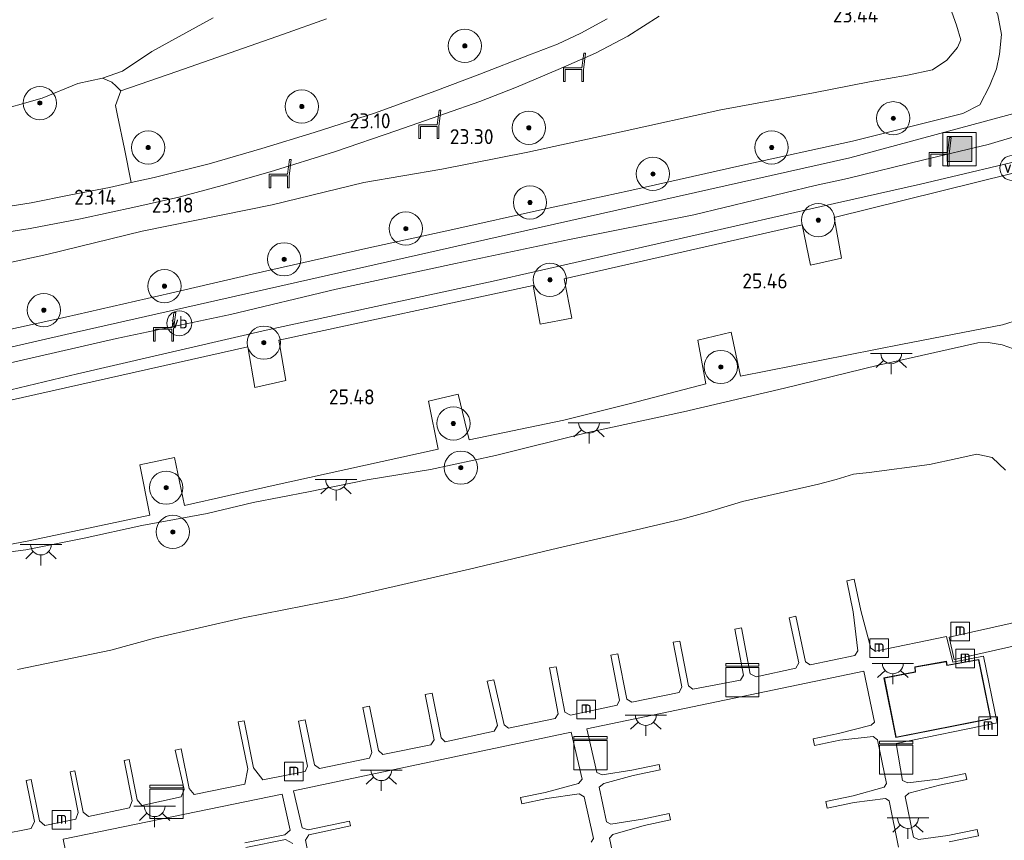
# Model space of a CAD drawing. Extents: x 184075 to 186166, y 346026 to 349063.
# Tile 65 of 136: x 185088 to 185207, y 346775 to 346874. Entities that reach past the tile are written whole.
import ezdxf
from ezdxf.enums import TextEntityAlignment as Align

# ---------------------------------------------------------------- set-up
doc = ezdxf.new("R2010")
doc.units = 0
for name, color, linetype, lineweight in [('B-ME-GR-BOOM-S', 90, 'Continuous', 25), ('B-ME-GR-GRAS-GV', 60, 'Continuous', 13), ('B-ME-GW-OPHOGING_KRUIN-G', 90, 'Continuous', 18), ('B-ME-GW-TALUD_KRUIN-G', 90, 'Continuous', 18), ('B-ME-GW-TALUD_TEEN-G', 90, 'Continuous', 18), ('B-ME-IE-MEUBILAIR_WATERWEGMEUBILAIR-S', 150, 'Continuous', 25), ('B-ME-IE-MEUBILAIR_WEGMEUBILAIR-S', 7, 'Continuous', 25), ('B-ME-IE-TERREINAFSCHEIDING_KUNSTMATIG_HEKWERK-G', 20, 'IE-TERREINAFSCHEIDING-KUNSTMATIG', 18), ('B-ME-KG-KADASTRAAL_DAKRAND-G', 170, 'Continuous', 18), ('B-ME-KW-KUNSTWERK_BRUG-GV', 170, 'Continuous', 18), ('B-ME-KW-KUNSTWERK_STEIGER-GV', 170, 'Continuous', 18), ('B-ME-OG-BEBOUWING_KANTOOR-GV', 7, 'Continuous', 18), ('B-ME-OG-HOOGTEPUNT-S', 7, 'Continuous', 25), ('B-ME-OG-TERREIN_ONBEGROEID_STRAND-GV', 7, 'Continuous', 18), ('B-ME-OG-WATER_HAVEN-GV', 170, 'Continuous', 18), ('B-ME-OG-WATER_POEL-GV', 7, 'Continuous', 18), ('B-ME-VH-VERHARDING_ASFALT-GV', 252, 'Continuous', 18), ('B-ME-VW-VERKEERSTEKEN_BORD-S', 7, 'Continuous', 25), ('B-ME-VW-VERKEERSTEKEN_DRAAGCONSTRUCTIE-S', 7, 'Continuous', 25)]:
    doc.layers.add(name, color=color, linetype=linetype, lineweight=lineweight)
doc.styles.add('NLCS-ISO', font='NLCS-ISO.ttf')
doc.styles.add('NLCS-ISO-ANNOTATIVE-T18', font='NLCS-ISO.ttf', dxfattribs={"height": 1.8})
doc.linetypes.add('IE-TERREINAFSCHEIDING-KUNSTMATIG', pattern='A,4,[82,NLCS.SHX,S=0.75,R=90,X=0,Y=0],4,-2', length=10)

# ---------------------------------------------------------------- blocks, each defined once
blk = doc.blocks.new('SAL-HOOGTELABEL-SO')
at = {"color": 0, "linetype": 'ByBlock', "lineweight": -2, "style": 'NLCS-ISO-ANNOTATIVE-T18'}
blk.add_attdef('HOOGTE', text='', height=1.8, dxfattribs=at).set_placement((2.79, 0), align=Align.RIGHT)
blk = doc.blocks.new('SIE-WEG_ZITBANK-SO')
at = {"color": 0, "linetype": 'ByBlock', "lineweight": 18}
blk.add_lwpolyline([(-0.91, -1.63), (-0.91, -0.2), (1.09, -0.2), (1.09, -1.63), (1.29, -1.63), (1.29, -0.21), (1.54, 1.78), (1.33, 1.78), (1.11, 0), (-1.11, 0), (-1.11, -1.63)], close=True, dxfattribs=at)
blk = doc.blocks.new('SGR-BOOM_01-SO')
at = {"linetype": 'ByBlock', "lineweight": 18}
h = blk.add_hatch(color=0, dxfattribs=at)
h.dxf.hatch_style = 1
edge = h.paths.add_edge_path()
edge.add_arc((0, 0), 0.25, 0, 360)
at = {"color": 0, "linetype": 'ByBlock', "lineweight": 18}
for radius in [2, 0.25]:
    blk.add_circle((0, 0), radius, dxfattribs=at)
blk = doc.blocks.new('SIE-WEG_AFVALBAK-SO')
at = {"linetype": 'ByBlock', "lineweight": 18}
h = blk.add_hatch(color=0, dxfattribs=at)
h.dxf.hatch_style = 1
h.paths.add_polyline_path([(-1.5, -1.5), (1.5, -1.5), (1.5, 1.5), (-1.5, 1.5)])
at = {"color": 0, "linetype": 'ByBlock', "lineweight": 18}
for points in [[(-2, -2), (2, -2), (2, 2), (-2, 2)], [(-1.5, -1.5), (1.5, -1.5), (1.5, 1.5), (-1.5, 1.5)]]:
    blk.add_lwpolyline(points, close=True, dxfattribs=at)
blk = doc.blocks.new('SIE-WATER_MEERPAAL-SO')
at = {"color": 0, "linetype": 'ByBlock', "lineweight": 18}
blk.add_lwpolyline([(-1.12, -1.12), (1.12, -1.12), (1.12, 1.12), (-1.12, 1.12)], close=True, dxfattribs=at)
at = {"color": 0, "linetype": 'ByBlock', "lineweight": 18, "style": 'NLCS-ISO'}
blk.add_text('m', height=1.5, dxfattribs=at).set_placement((0, 0.28), align=Align.MIDDLE_CENTER)
blk = doc.blocks.new('SIE-WEG_PAAL_VERKEERSBORD-SO')
at = {"color": 0, "linetype": 'ByBlock', "lineweight": 18}
blk.add_circle((0, 0), 1.5, dxfattribs=at)
at = {"color": 0, "linetype": 'ByBlock', "lineweight": 18, "style": 'NLCS-ISO'}
blk.add_text('vb', height=1.5, dxfattribs=at).set_placement((0, 0.13), align=Align.MIDDLE_CENTER)
blk = doc.blocks.new('SKL-ET_OV_LICHTPUNT-SO')
at = {"color": 0, "linetype": 'ByBlock', "lineweight": 18}
for points in [[(-1.25, 0), (-2.5, 0)], [(1.25, 0), (2.5, 0)], [(-0.92, -0.85), (-1.83, -1.7)], [(0.92, -0.85), (1.83, -1.7)], [(0, -1.25), (0, -2.5)]]:
    blk.add_lwpolyline(points, dxfattribs=at)
blk.add_lwpolyline([(0, 0), (1.25, 0, -1), (-1.25, 0)], format="xyb", close=True, dxfattribs=at)
blk = doc.blocks.new('SKL-DATA_KAST-SO')
at = {"color": 0, "linetype": 'ByBlock', "lineweight": 18}
for points in [[(-2, 2), (2, 2), (2, 1.68), (-2, 1.68)], [(-2, 1.52), (2, 1.52), (2, -2), (-2, -2)]]:
    blk.add_lwpolyline(points, close=True, dxfattribs=at)

msp = doc.modelspace()

# ---------------------------------------------------------------- linework, layer by layer
at = {"layer": 'B-ME-GR-GRAS-GV'}
for points in [[(185200.289, 346875.33, 23.826), (185201.074, 346873.221, 23.826), (185201.586, 346871.469, 23.794), (185201.166, 346870.54, 23.776), (185199.9, 346869.033, 23.776), (185198.165, 346867.856, 23.776), (185195.184, 346867.213, 23.704), (185190.62, 346866.411, 23.601), (185183.867, 346865.114, 23.522), (185172.734, 346863.046, 23.401), (185160.758, 346860.4, 23.404), (185149.55, 346857.97, 23.39), (185139.212, 346855.94, 23.401), (185129.842, 346854.319, 23.383), (185118.815, 346851.647, 23.386), (185103.174, 346848.482, 23.476), (185091.73, 346845.683, 23.479), (185080.835, 346843.309, 23.418)], [(185080.835, 346843.309, 23.418), (185091.73, 346845.683, 23.479), (185103.174, 346848.482, 23.476), (185118.815, 346851.647, 23.386), (185129.842, 346854.319, 23.383), (185139.212, 346855.94, 23.401), (185149.55, 346857.97, 23.39), (185160.758, 346860.4, 23.404), (185172.734, 346863.046, 23.401), (185183.867, 346865.114, 23.522), (185190.62, 346866.411, 23.601), (185195.184, 346867.213, 23.704), (185198.165, 346867.856, 23.776), (185199.9, 346869.033, 23.776), (185201.166, 346870.54, 23.776), (185201.586, 346871.469, 23.794), (185201.074, 346873.221, 23.826), (185200.289, 346875.33, 23.826)], [(185082.619, 346835.669, 27.365), (185093.979, 346838.142, 27.358), (185106.588, 346841.039, 27.351), (185116.4, 346843.296, 27.293), (185130.084, 346846.381, 27.336), (185140.54, 346848.697, 27.325), (185151.312, 346851.096, 27.329), (185161.67, 346853.315, 27.325), (185175.397, 346856.421, 27.265), (185188.548, 346859.279, 27.297), (185201.842, 346862.598, 27.243), (185203.882, 346863.671, 27.229), (185205.043, 346865.914, 27.029), (185205.881, 346867.997, 26.764), (185206.245, 346869.745, 26.457), (185206.485, 346872.096, 26.26), (185206.045, 346874.478, 26.053)], [(185206.045, 346874.478, 26.053), (185206.485, 346872.096, 26.26), (185206.245, 346869.745, 26.457), (185205.881, 346867.997, 26.764), (185205.043, 346865.914, 27.029), (185203.882, 346863.671, 27.229), (185201.842, 346862.598, 27.243), (185188.548, 346859.279, 27.297), (185175.397, 346856.421, 27.265), (185161.67, 346853.315, 27.325), (185151.312, 346851.096, 27.329), (185140.54, 346848.697, 27.325), (185130.084, 346846.381, 27.336), (185116.4, 346843.296, 27.293), (185106.588, 346841.039, 27.351), (185093.979, 346838.142, 27.358), (185082.619, 346835.669, 27.365)], [(185083.015, 346847.771, 23.193), (185089.717, 346848.806, 23.172), (185095.763, 346849.977, 23.175), (185102.431, 346851.395, 23.15), (185107.588, 346852.579, 23.143), (185112.799, 346853.956, 23.172), (185118.573, 346855.619, 23.172), (185126.296, 346858.015, 23.14), (185133.781, 346860.553, 23.097), (185139.634, 346862.594, 23.104), (185143.755, 346864.061, 23.09), (185148.181, 346865.779, 23.061), (185153.189, 346867.89, 23.075), (185157.684, 346869.872, 23.065), (185161.555, 346871.897, 23.082), (185165.312, 346874.318, 23.082)], [(185209.667, 346874.574, 26.375), (185212.393, 346872.186, 26.657), (185218.172, 346867.314, 27.2), (185222.316, 346863.584, 27.358), (185226.303, 346860.078, 27.315), (185230.386, 346856.18, 27.354), (185230.488, 346854.724, 27.265), (185225.644, 346853.712, 26.957), (185218.502, 346852.105, 26.271), (185213.321, 346851.033, 25.96), (185211.934, 346856.429, 25.917), (185186.377, 346850.101, 25.628), (185187.25, 346845.23, 25.62), (185183.523, 346844.379, 25.624), (185182.531, 346849.252, 25.653), (185153.887, 346842.733, 25.603), (185154.839, 346838.014, 25.603), (185151.039, 346837.292, 25.599), (185150.172, 346841.969, 25.638), (185119.618, 346835.393, 25.588), (185120.464, 346830.541, 25.549), (185116.743, 346829.708, 25.545), (185115.9, 346834.598, 25.649), (185087.2, 346828.119, 25.577)], [(185159.092, 346873.973, 23.032), (185155.925, 346872.276, 23.014), (185153.086, 346870.94, 23.025), (185149.728, 346869.665, 22.982), (185143.782, 346867.322, 22.982), (185138.352, 346865.277, 23.022), (185131.219, 346862.712, 23.018), (185123.863, 346860.346, 23.054), (185117.586, 346858.426, 23.061), (185111.256, 346856.565, 23.061), (185104.617, 346854.945, 23.068), (185101.863, 346854.326, 23.068), (185101.075, 346858.357, 22.839), (185100.232, 346862.387, 22.342), (185099.997, 346863.555, 22.142), (185100.613, 346865.338, 21.885), (185107.37, 346867.654, 21.888), (185120.18, 346872.157, 21.985), (185125.341, 346874.004, 22.003)], [(185084.923, 346862.688, 21.266), (185091.152, 346864.469, 21.266), (185095.446, 346866.219, 21.266), (185098.404, 346866.872, 21.266), (185099.546, 346866.38, 21.538), (185100.047, 346865.885, 21.735), (185100.613, 346865.338, 21.885), (185099.997, 346863.555, 22.142), (185100.232, 346862.387, 22.342), (185101.075, 346858.357, 22.839), (185101.863, 346854.326, 23.068), (185099.261, 346853.742, 23.072), (185094.598, 346852.829, 23.065), (185089.833, 346851.892, 23.097), (185083.524, 346850.898, 23.079)], [(185211.024, 346860.726, 27.329), (185204.871, 346858.881, 27.308), (185197.153, 346857.044, 27.304), (185187.98, 346854.797, 27.315), (185184.068, 346853.954, 27.347), (185169.475, 346850.446, 27.379), (185154.536, 346847.481, 27.418), (185140.858, 346844.6, 27.397), (185126.52, 346841.491, 27.336), (185113.798, 346838.478, 27.34), (185100.118, 346835.58, 27.358), (185085.921, 346832.324, 27.401)], [(185085.921, 346832.324, 27.401), (185100.118, 346835.58, 27.358), (185113.798, 346838.478, 27.34), (185126.52, 346841.491, 27.336), (185140.858, 346844.6, 27.397), (185154.536, 346847.481, 27.418), (185169.475, 346850.446, 27.379), (185184.068, 346853.954, 27.347), (185187.98, 346854.797, 27.315), (185197.153, 346857.044, 27.304), (185204.871, 346858.881, 27.308), (185211.024, 346860.726, 27.329)], [(185078.33, 346827.254, 25.813), (185095.397, 346831.326, 25.778), (185118.068, 346836.586, 25.763), (185145.367, 346842.48, 25.853), (185184.777, 346851.446, 25.76), (185196.719, 346854.144, 25.781), (185211.28, 346857.576, 25.978)], [(185211.28, 346857.576, 25.978), (185196.719, 346854.144, 25.781), (185184.777, 346851.446, 25.76), (185145.367, 346842.48, 25.853), (185118.068, 346836.586, 25.763), (185095.397, 346831.326, 25.778), (185078.33, 346827.254, 25.813)], [(185076.228, 346808.739, 25.367), (185089.355, 346811.24, 25.384), (185104.114, 346814.375, 25.327), (185102.912, 346820.4, 25.445), (185107.061, 346821.304, 25.445), (185108.284, 346815.53, 25.356), (185118.948, 346817.928, 25.317), (185138.778, 346822.27, 25.324), (185137.612, 346828.039, 25.395), (185141.155, 346828.889, 25.431), (185142.489, 346823.395, 25.331), (185153.851, 346825.778, 25.327), (185161.873, 346827.78, 25.338), (185170.938, 346830.134, 25.331), (185169.976, 346835.403, 25.388), (185173.972, 346836.36, 25.438), (185175.115, 346831.06, 25.313), (185194.578, 346834.887, 25.309), (185206.599, 346837.235, 25.338), (185210.666, 346838.518, 25.342)], [(185207.903, 346834.356, 25.241), (185206.553, 346834.813, 25.206), (185204.849, 346835.102, 25.209), (185203.639, 346835.065, 25.213), (185191.683, 346832.369, 25.216), (185180.373, 346829.609, 25.174), (185168.246, 346826.757, 25.177), (185156.733, 346824.276, 25.302), (185145.651, 346821.518, 25.199), (185137.82, 346819.842, 25.202), (185130.237, 346818.59, 25.213), (185123.178, 346817.15, 25.259), (185116.517, 346815.896, 25.252), (185110.992, 346814.573, 25.299), (185103.15, 346813.111, 25.263), (185096.216, 346811.611, 25.302), (185089.191, 346810.205, 25.331), (185083.325, 346809.416, 25.359)], [(185083.325, 346809.416, 25.359), (185089.191, 346810.205, 25.331), (185096.216, 346811.611, 25.302), (185103.15, 346813.111, 25.263), (185110.992, 346814.573, 25.299), (185116.517, 346815.896, 25.252), (185123.178, 346817.15, 25.259), (185130.237, 346818.59, 25.213), (185137.82, 346819.842, 25.202), (185145.651, 346821.518, 25.199), (185156.733, 346824.276, 25.302), (185168.246, 346826.757, 25.177), (185180.373, 346829.609, 25.174), (185191.683, 346832.369, 25.216), (185203.639, 346835.065, 25.213), (185204.849, 346835.102, 25.209), (185206.553, 346834.813, 25.206), (185207.903, 346834.356, 25.241)], [(185206.956, 346819.771, 20.981), (185205.353, 346821.269, 20.981), (185203.494, 346821.683, 20.981), (185201.158, 346821.176, 20.981), (185197.807, 346820.449, 20.981), (185190.584, 346819.501, 20.981), (185188.686, 346819.274, 20.981), (185186.594, 346818.647, 20.981), (185184.457, 346818.098, 20.981), (185175.322, 346815.994, 20.981), (185171.248, 346814.743, 20.981), (185168.032, 346813.896, 20.981), (185161.774, 346812.393, 20.981), (185153.102, 346810.393, 20.981), (185142.524, 346807.868, 20.981), (185127.549, 346804.442, 20.981), (185115.326, 346802.034, 20.981), (185104.825, 346799.609, 20.981), (185099.406, 346798.135, 20.981), (185088.219, 346795.825, 20.981)]]:
    msp.add_polyline3d(points, dxfattribs=at)
at = {"layer": 'B-ME-GW-OPHOGING_KRUIN-G'}
msp.add_polyline3d([(185021.596, 346820.013, 27.411), (185057.512, 346827.702, 27.408), (185094.014, 346836.068, 27.408), (185147.225, 346848.087, 27.418), (185188.259, 346857.279, 27.358), (185208.539, 346862.789, 27.318)], dxfattribs=at)
at = {"layer": 'B-ME-GW-TALUD_KRUIN-G'}
for points in [[(185082.619, 346835.669, 27.365), (185093.979, 346838.142, 27.358), (185106.588, 346841.039, 27.351), (185116.4, 346843.296, 27.293), (185130.084, 346846.381, 27.336), (185140.54, 346848.697, 27.325), (185151.312, 346851.096, 27.329), (185161.67, 346853.315, 27.325), (185175.397, 346856.421, 27.265), (185188.548, 346859.279, 27.297), (185201.842, 346862.598, 27.243), (185203.882, 346863.671, 27.229), (185205.043, 346865.914, 27.029), (185205.881, 346867.997, 26.764), (185206.245, 346869.745, 26.457), (185206.485, 346872.096, 26.26), (185206.045, 346874.478, 26.053), (185204.074, 346878.503, 25.631), (185201.952, 346882.993, 25.006), (185200.24, 346885.411, 24.834), (185197.645, 346887.921, 24.594), (185194.911, 346889.936, 24.348), (185189.662, 346893.482, 23.59)], [(185222.963, 346862.033, 27.347), (185218.786, 346861.45, 27.347), (185214.578, 346861.03, 27.354), (185211.024, 346860.726, 27.329), (185204.871, 346858.881, 27.308), (185197.153, 346857.044, 27.304), (185187.98, 346854.797, 27.315), (185184.068, 346853.954, 27.347)], [(185184.068, 346853.954, 27.347), (185169.475, 346850.446, 27.379), (185154.536, 346847.481, 27.418), (185140.858, 346844.6, 27.397), (185126.52, 346841.491, 27.336), (185113.798, 346838.478, 27.34), (185100.118, 346835.58, 27.358), (185085.921, 346832.324, 27.401), (185070.973, 346828.896, 27.404), (185055.246, 346825.396, 27.401), (185037.542, 346821.238, 27.408), (185017.1, 346816.753, 27.458), (185017.368, 346815.562, 27.368)], [(185207.903, 346834.356, 25.241), (185206.553, 346834.813, 25.206), (185204.849, 346835.102, 25.209), (185203.639, 346835.065, 25.213), (185191.683, 346832.369, 25.216), (185180.373, 346829.609, 25.174), (185168.246, 346826.757, 25.177), (185156.733, 346824.276, 25.302), (185145.651, 346821.518, 25.199), (185137.82, 346819.842, 25.202), (185130.237, 346818.59, 25.213), (185123.178, 346817.15, 25.259), (185116.517, 346815.896, 25.252), (185110.992, 346814.573, 25.299), (185103.15, 346813.111, 25.263), (185096.216, 346811.611, 25.302), (185089.191, 346810.205, 25.331), (185083.325, 346809.416, 25.359)]]:
    msp.add_polyline3d(points, dxfattribs=at)
at = {"layer": 'B-ME-GW-TALUD_TEEN-G'}
for points in [[(185200.289, 346875.33, 23.826), (185201.074, 346873.221, 23.826), (185201.586, 346871.469, 23.794), (185201.166, 346870.54, 23.776), (185199.9, 346869.033, 23.776), (185198.165, 346867.856, 23.776), (185195.184, 346867.213, 23.704), (185190.62, 346866.411, 23.601), (185183.867, 346865.114, 23.522), (185172.734, 346863.046, 23.401), (185160.758, 346860.4, 23.404), (185149.55, 346857.97, 23.39), (185139.212, 346855.94, 23.401), (185129.842, 346854.319, 23.383), (185118.815, 346851.647, 23.386), (185103.174, 346848.482, 23.476), (185091.73, 346845.683, 23.479), (185080.835, 346843.309, 23.418)], [(185184.777, 346851.446, 25.76), (185196.719, 346854.144, 25.781), (185211.28, 346857.576, 25.978), (185213.232, 346857.76, 26.074), (185216.48, 346857.797, 26.325), (185218.824, 346858.663, 26.689), (185221.407, 346859.904, 26.954)], [(185020.29, 346813.469, 25.813), (185020.744, 346813.944, 25.785), (185030.937, 346816.456, 25.774), (185045.327, 346819.993, 25.796), (185061.213, 346823.592, 25.76), (185078.33, 346827.254, 25.813), (185095.397, 346831.326, 25.778), (185118.068, 346836.586, 25.763), (185145.367, 346842.48, 25.853), (185184.777, 346851.446, 25.76)]]:
    msp.add_polyline3d(points, dxfattribs=at)
at = {"layer": 'B-ME-IE-TERREINAFSCHEIDING_KUNSTMATIG_HEKWERK-G'}
for points in [[(185099.997, 346863.555, 22.142), (185100.613, 346865.338, 21.885)], [(185101.863, 346854.326, 23.068), (185101.075, 346858.357, 22.839), (185100.232, 346862.387, 22.342), (185099.997, 346863.555, 22.142)]]:
    msp.add_polyline3d(points, dxfattribs=at)
at = {"layer": 'B-ME-KG-KADASTRAAL_DAKRAND-G'}
msp.add_polyline3d([(185193.813, 346787.707, 24.187), (185192.388, 346794.765, 24.166), (185196.132, 346795.496, 24.176), (185196.094, 346796.093, 24.176), (185199.806, 346796.758, 24.176), (185199.91, 346796.294, 24.176), (185203.71, 346796.982, 24.218), (185205.146, 346789.935, 24.176)], close=True, dxfattribs=at)
at = {"layer": 'B-ME-KW-KUNSTWERK_BRUG-GV'}
msp.add_polyline3d([(185225.106, 346802.489, 25.717), (185200.774, 346797.039, 21.551), (185200.179, 346799.717, 21.551), (185224.506, 346805.167, 25.71)], close=True, dxfattribs=at)
at = {"layer": 'B-ME-KW-KUNSTWERK_STEIGER-GV'}
for points in [[(185086.178, 346776.002, 21.332), (185089.858, 346776.729, 21.378), (185090.246, 346777.564, 21.346), (185089.254, 346782.499, 21.282), (185089.852, 346782.619, 21.282), (185090.851, 346777.65, 21.314), (185091.481, 346777.095, 21.392), (185095.206, 346777.831, 21.374), (185095.503, 346778.628, 21.385), (185094.518, 346783.529, 21.307), (185095.089, 346783.644, 21.289), (185096.085, 346778.688, 21.317), (185096.723, 346778.151, 21.367), (185101.648, 346779.209, 21.342), (185101.993, 346780.04, 21.346), (185101.018, 346784.89, 21.26), (185101.622, 346785.011, 21.26), (185102.596, 346780.162, 21.26), (185103.134, 346779.489, 21.335), (185107.867, 346780.538, 21.335), (185108.247, 346781.403, 21.335), (185107.148, 346786.133, 21.253), (185107.862, 346786.277, 21.253), (185108.815, 346781.535, 21.314), (185109.421, 346780.798, 21.385), (185115.537, 346782.044, 21.399), (185115.87, 346783.874, 21.424), (185114.734, 346789.529, 21.357), (185115.443, 346789.671, 21.357), (185116.578, 346784.025, 21.357), (185117.675, 346782.563, 21.357), (185122.76, 346783.566, 21.357), (185123.048, 346784.212, 21.357), (185121.966, 346789.599, 21.385), (185122.794, 346789.766, 21.385), (185123.879, 346784.368, 21.385), (185124.479, 346783.908, 21.385), (185130.489, 346785.186, 21.385), (185130.807, 346785.86, 21.385), (185129.72, 346791.27, 21.385), (185130.513, 346791.43, 21.385), (185131.588, 346786.08, 21.385), (185132.116, 346785.616, 21.385), (185137.873, 346786.774, 21.385), (185138.269, 346787.359, 21.385), (185137.201, 346792.799, 21.385), (185138.031, 346792.966, 21.385), (185139.106, 346787.613, 21.385), (185139.621, 346787.126, 21.385), (185145.498, 346788.41, 21.385), (185145.896, 346789.08, 21.385), (185144.669, 346794.408, 21.385), (185145.452, 346794.589, 21.385), (185146.702, 346789.163, 21.385), (185147.214, 346788.771, 21.385), (185152.814, 346789.922, 21.385), (185153.196, 346790.495, 21.385), (185152.134, 346796.004, 21.385), (185152.94, 346796.159, 21.385), (185153.994, 346790.688, 21.385), (185154.669, 346790.321, 21.385), (185160.286, 346791.533, 21.342), (185160.566, 346792.154, 21.342), (185159.5, 346797.541, 21.342), (185160.344, 346797.708, 21.342), (185161.42, 346792.267, 21.342), (185162.038, 346791.898, 21.342), (185167.736, 346793.05, 21.342), (185168.057, 346793.722, 21.342), (185167.018, 346799.086, 21.342), (185167.793, 346799.236, 21.342), (185168.834, 346793.861, 21.342), (185169.374, 346793.475, 21.342), (185175.083, 346794.539, 21.342), (185175.45, 346795.149, 21.342), (185174.425, 346800.684, 21.342), (185175.207, 346800.835, 21.342), (185176.278, 346795.307, 21.342), (185176.972, 346794.937, 21.342), (185181.754, 346795.979, 21.342), (185182.1, 346796.609, 21.342), (185180.964, 346802.042, 21.342), (185181.757, 346802.208, 21.342), (185182.903, 346796.726, 21.342), (185183.467, 346796.373, 21.342), (185188.846, 346797.506, 21.342), (185189.212, 346798.071, 21.342), (185188.643, 346802.755, 21.432), (185187.862, 346806.489, 21.432), (185188.761, 346806.677, 21.432), (185189.547, 346802.918, 21.432), (185190.764, 346798.386, 21.371), (185191.33, 346798.037, 21.371), (185199.858, 346799.794, 21.374), (185200.614, 346796.693, 21.39), (185204.288, 346797.404, 21.396), (185205.933, 346789.419, 21.389), (185193.797, 346786.918, 21.378), (185194.582, 346782.492, 21.378), (185195.197, 346782.2, 21.342), (185198.867, 346782.658, 21.353), (185202.151, 346783.334, 21.349), (185202.3, 346782.61, 21.353), (185199.028, 346781.936, 21.353), (185195.342, 346780.956, 21.353), (185194.873, 346780.563, 21.353), (185195.897, 346775.691, 21.353), (185196.503, 346775.404, 21.353), (185200.038, 346775.876, 21.353), (185203.54, 346776.598, 21.353), (185203.694, 346775.852, 21.353), (185200.172, 346775.127, 21.353)], [(185194.107, 346774.48, 21.371), (185192.983, 346780.051, 21.371), (185192.54, 346780.343, 21.371), (185188.759, 346779.847, 21.371), (185185.523, 346779.181, 21.371), (185185.364, 346779.953, 21.371), (185188.633, 346780.627, 21.371), (185192.35, 346781.669, 21.371), (185192.631, 346782.113, 21.371), (185191.55, 346787.38, 21.371), (185191.059, 346787.782, 21.371), (185187.05, 346787.327, 21.371), (185184.013, 346786.701, 21.371), (185183.85, 346787.494, 21.371), (185186.889, 346788.12, 21.371), (185190.803, 346789.128, 21.371), (185191.186, 346789.512, 21.371), (185189.904, 346795.632, 21.371), (185156.643, 346788.696, 21.371), (185157.826, 346783.455, 21.371), (185158.488, 346783.163, 21.353), (185162.042, 346783.71, 21.31), (185165.307, 346784.391, 21.31), (185165.441, 346783.751, 21.31), (185162.186, 346783.073, 21.31), (185158.693, 346782.11, 21.31), (185158.132, 346781.679, 21.31), (185158.981, 346777.509, 21.31), (185159.524, 346777.243, 21.31), (185163.324, 346777.848, 21.31), (185166.521, 346778.514, 21.31), (185166.682, 346777.741, 21.31), (185163.509, 346777.079, 21.31), (185159.758, 346776.004, 21.317), (185159.369, 346775.558, 21.317), (185160.384, 346770.645, 21.317)], [(185157.136, 346775.079, 21.357), (185157.44, 346775.515, 21.357), (185156.312, 346780.51, 21.357), (185155.695, 346780.879, 21.357), (185151.803, 346780.312, 21.278), (185148.808, 346779.693, 21.282), (185148.655, 346780.433, 21.282), (185151.609, 346781.043, 21.282), (185155.628, 346782.121, 21.357), (185156.051, 346782.642, 21.357), (185154.752, 346788.278, 21.353), (185121.39, 346781.255, 21.364), (185122.416, 346776.795, 21.256), (185123.154, 346776.546, 21.221), (185128.117, 346777.615, 21.264), (185128.241, 346777.038, 21.264), (185123.222, 346775.957, 21.235), (185122.804, 346775.32, 21.235), (185123.575, 346771.551, 21.235)], [(185115.516, 346774.989, 21.228), (185120.318, 346775.977, 21.242), (185120.98, 346776.522, 21.256), (185120.008, 346780.825, 21.321), (185093.69, 346775.456, 21.357), (185094.555, 346771.167, 21.307)], [(185121.282, 346774.925, 21.282), (185120.413, 346775.401, 21.228), (185115.634, 346774.418, 21.228)]]:
    msp.add_polyline3d(points, dxfattribs=at)
at = {"layer": 'B-ME-OG-BEBOUWING_KANTOOR-GV'}
msp.add_polyline3d([(185203.75, 346797.04, 21.273), (185205.205, 346789.895, 21.273), (185193.774, 346787.648, 21.273), (185192.329, 346794.804, 21.273), (185196.08, 346795.537, 21.273), (185196.041, 346796.134, 21.273), (185199.844, 346796.815, 21.273), (185199.948, 346796.351, 21.273)], close=True, dxfattribs=at)
at = {"layer": 'B-ME-OG-TERREIN_ONBEGROEID_STRAND-GV'}
msp.add_polyline3d([(185125.341, 346874.004, 22.003), (185120.18, 346872.157, 21.985), (185107.37, 346867.654, 21.888), (185100.613, 346865.338, 21.885), (185100.047, 346865.885, 21.735), (185099.546, 346866.38, 21.538), (185098.404, 346866.872, 21.266), (185100.804, 346867.712, 21.266), (185104.327, 346870.062, 21.266), (185111.718, 346874.119, 21.266)], dxfattribs=at)
at = {"layer": 'B-ME-OG-WATER_HAVEN-GV'}
msp.add_polyline3d([(185088.219, 346795.825, 20.981), (185099.406, 346798.135, 20.981), (185104.825, 346799.609, 20.981), (185115.326, 346802.034, 20.981), (185127.549, 346804.442, 20.981), (185142.524, 346807.868, 20.981), (185153.102, 346810.393, 20.981), (185161.774, 346812.393, 20.981), (185168.032, 346813.896, 20.981), (185171.248, 346814.743, 20.981), (185175.322, 346815.994, 20.981), (185184.457, 346818.098, 20.981), (185186.594, 346818.647, 20.981), (185188.686, 346819.274, 20.981), (185190.584, 346819.501, 20.981), (185197.807, 346820.449, 20.981), (185201.158, 346821.176, 20.981), (185203.494, 346821.683, 20.981), (185205.353, 346821.269, 20.981), (185206.956, 346819.771, 20.981)], dxfattribs=at)
at = {"layer": 'B-ME-OG-WATER_POEL-GV'}
msp.add_polyline3d([(185111.718, 346874.119, 21.266), (185104.327, 346870.062, 21.266), (185100.804, 346867.712, 21.266), (185098.404, 346866.872, 21.266), (185095.446, 346866.219, 21.266), (185091.152, 346864.469, 21.266), (185084.923, 346862.688, 21.266)], dxfattribs=at)
at = {"layer": 'B-ME-VH-VERHARDING_ASFALT-GV'}
for points in [[(185165.312, 346874.318, 23.082), (185161.555, 346871.897, 23.082), (185157.684, 346869.872, 23.065), (185153.189, 346867.89, 23.075), (185148.181, 346865.779, 23.061), (185143.755, 346864.061, 23.09), (185139.634, 346862.594, 23.104), (185133.781, 346860.553, 23.097), (185126.296, 346858.015, 23.14), (185118.573, 346855.619, 23.172), (185112.799, 346853.956, 23.172), (185107.588, 346852.579, 23.143), (185102.431, 346851.395, 23.15), (185095.763, 346849.977, 23.175), (185089.717, 346848.806, 23.172), (185083.015, 346847.771, 23.193)], [(185083.524, 346850.898, 23.079), (185089.833, 346851.892, 23.097), (185094.598, 346852.829, 23.065), (185099.261, 346853.742, 23.072), (185101.863, 346854.326, 23.068), (185104.617, 346854.945, 23.068), (185111.256, 346856.565, 23.061), (185117.586, 346858.426, 23.061), (185123.863, 346860.346, 23.054), (185131.219, 346862.712, 23.018), (185138.352, 346865.277, 23.022), (185143.782, 346867.322, 22.982), (185149.728, 346869.665, 22.982), (185153.086, 346870.94, 23.025), (185155.925, 346872.276, 23.014), (185159.092, 346873.973, 23.032)], [(185087.2, 346828.119, 25.577), (185115.9, 346834.598, 25.649), (185116.743, 346829.708, 25.545), (185120.464, 346830.541, 25.549), (185119.618, 346835.393, 25.588), (185150.172, 346841.969, 25.638), (185151.039, 346837.292, 25.599), (185154.839, 346838.014, 25.603), (185153.887, 346842.733, 25.603), (185182.531, 346849.252, 25.653), (185183.523, 346844.379, 25.624), (185187.25, 346845.23, 25.62), (185186.377, 346850.101, 25.628), (185211.934, 346856.429, 25.917), (185213.321, 346851.033, 25.96), (185218.502, 346852.105, 26.271), (185225.644, 346853.712, 26.957), (185230.488, 346854.724, 27.265), (185230.386, 346856.18, 27.354), (185226.303, 346860.078, 27.315), (185222.316, 346863.584, 27.358), (185218.172, 346867.314, 27.2), (185212.393, 346872.186, 26.657), (185209.667, 346874.574, 26.375)], [(185210.666, 346838.518, 25.342), (185206.599, 346837.235, 25.338), (185194.578, 346834.887, 25.309), (185175.115, 346831.06, 25.313), (185173.972, 346836.36, 25.438), (185169.976, 346835.403, 25.388), (185170.938, 346830.134, 25.331), (185161.873, 346827.78, 25.338), (185153.851, 346825.778, 25.327), (185142.489, 346823.395, 25.331), (185141.155, 346828.889, 25.431), (185137.612, 346828.039, 25.395), (185138.778, 346822.27, 25.324), (185118.948, 346817.928, 25.317), (185108.284, 346815.53, 25.356), (185107.061, 346821.304, 25.445), (185102.912, 346820.4, 25.445), (185104.114, 346814.375, 25.327), (185089.355, 346811.24, 25.384), (185076.228, 346808.739, 25.367)]]:
    msp.add_polyline3d(points, dxfattribs=at)

# ---------------------------------------------------------------- block references
at = {"layer": 'B-ME-GR-BOOM-S'}
for p in [(185141.963, 346870.737, 22.929), (185090.886, 346863.871, 21.718), (185122.365, 346863.45, 22.943), (185193.462, 346862.036, 26.345), (185149.663, 346860.896, 23.258), (185103.905, 346858.526, 22.929), (185178.841, 346858.538, 26.319), (185164.574, 346855.35, 26.397), (185149.797, 346851.932, 26.336), (185184.445, 346849.808, 25.703), (185134.867, 346848.788, 26.415), (185120.244, 346845.095, 26.441), (185152.193, 346842.627, 25.735), (185105.86, 346841.869, 26.58), (185091.361, 346838.994, 26.72), (185117.812, 346835.083, 25.717), (185172.727, 346832.161, 25.402), (185140.591, 346825.377, 25.377), (185141.494, 346820.067, 24.948), (185106.063, 346817.663, 25.384), (185106.864, 346812.347, 24.741)]:
    msp.add_blockref('SGR-BOOM_01-SO', p, dxfattribs=at)
at = {"layer": 'B-ME-IE-MEUBILAIR_WATERWEGMEUBILAIR-S'}
for p in [(185201.5, 346800.403, 21.254), (185191.756, 346798.378, 21.351), (185202.112, 346797.148, 21.326), (185156.534, 346791.029, 21.333), (185204.878, 346789.022, 21.326), (185121.412, 346783.55, 21.315), (185093.5, 346777.765, 21.337)]:
    msp.add_blockref('SIE-WATER_MEERPAAL-SO', p, dxfattribs=at)
at = {"layer": 'B-ME-IE-MEUBILAIR_WEGMEUBILAIR-S'}
for name, p in [('SIE-WEG_ZITBANK-SO', (185154.927, 346868.08, 23.104)), ('SIE-WEG_ZITBANK-SO', (185137.548, 346861.25, 23.136)), ('SIE-WEG_ZITBANK-SO', (185198.889, 346857.933, 27.329)), ('SIE-WEG_AFVALBAK-SO', (185201.421, 346858.331, 27.318)), ('SIE-WEG_ZITBANK-SO', (185119.548, 346855.307, 23.204)), ('SIE-WEG_ZITBANK-SO', (185105.671, 346836.908, 27.247)), ('SKL-ET_OV_LICHTPUNT-SO', (185193.216, 346833.802, 25.381)), ('SKL-ET_OV_LICHTPUNT-SO', (185156.894, 346825.469, 25.395)), ('SKL-ET_OV_LICHTPUNT-SO', (185126.494, 346818.628, 25.409)), ('SKL-ET_OV_LICHTPUNT-SO', (185091.016, 346810.831, 25.377)), ('SKL-DATA_KAST-SO', (185175.321, 346794.556, 21.389)), ('SKL-ET_OV_LICHTPUNT-SO', (185193.408, 346796.554, 21.433)), ('SKL-ET_OV_LICHTPUNT-SO', (185163.719, 346790.347, 21.397)), ('SKL-DATA_KAST-SO', (185157.081, 346785.775, 21.345)), ('SKL-DATA_KAST-SO', (185193.818, 346785.228, 21.384)), ('SKL-ET_OV_LICHTPUNT-SO', (185131.925, 346783.726, 21.369)), ('SKL-DATA_KAST-SO', (185106.124, 346779.928, 21.363)), ('SKL-ET_OV_LICHTPUNT-SO', (185104.683, 346779.398, 21.007)), ('SKL-ET_OV_LICHTPUNT-SO', (185195.224, 346777.986, 21.383))]:
    msp.add_blockref(name, p, dxfattribs=at)
at = {"layer": 'B-ME-OG-HOOGTEPUNT-S'}
for p, values in [((185188.867, 346873.55, 23.436), {'HOOGTE': '23.44'}), ((185130.252, 346860.831, 23.097), {'HOOGTE': '23.10'}), ((185142.631, 346858.933, 23.3), {'HOOGTE': '23.30'}), ((185097.252, 346851.659, 23.14), {'HOOGTE': '23.14'}), ((185106.586, 346850.706, 23.175), {'HOOGTE': '23.18'}), ((185177.98, 346841.595, 25.46), {'HOOGTE': '25.46'}), ((185128.347, 346827.667, 25.477), {'HOOGTE': '25.48'})]:
    msp.add_blockref('SAL-HOOGTELABEL-SO', p, dxfattribs=at).add_auto_attribs(values)
at = {"layer": 'B-ME-VW-VERKEERSTEKEN_BORD-S'}
msp.add_blockref('SIE-WEG_PAAL_VERKEERSBORD-SO', (185107.645, 346837.418, 27.199), dxfattribs=at)
at = {"layer": 'B-ME-VW-VERKEERSTEKEN_DRAAGCONSTRUCTIE-S'}
msp.add_blockref('SIE-WEG_PAAL_VERKEERSBORD-SO', (185207.76, 346856.068, 26.064), dxfattribs=at)

doc.saveas('drawing.dxf')
